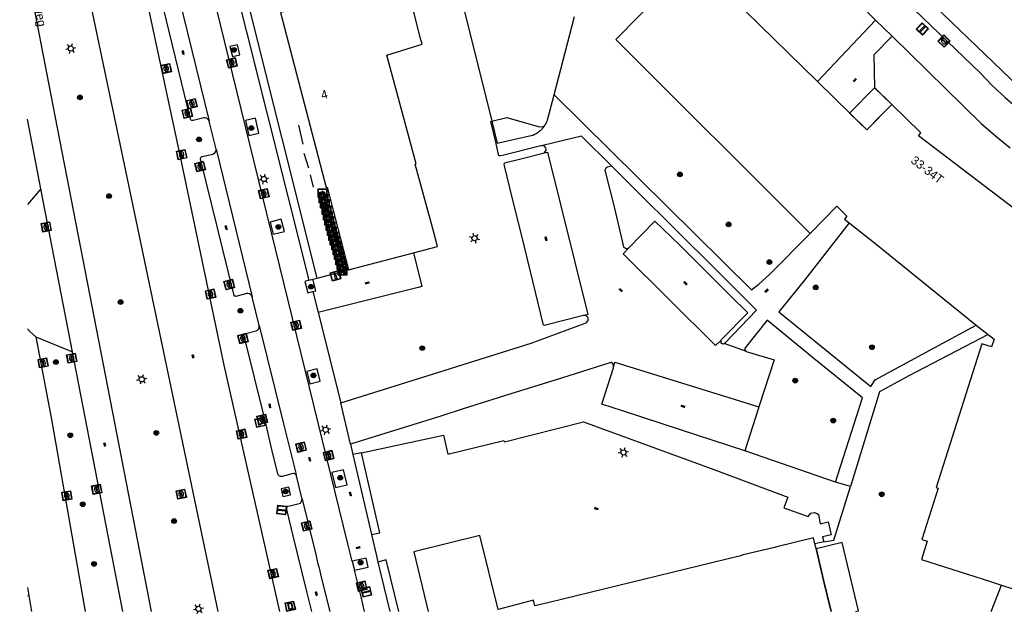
# Model space of a CAD drawing. Header units: metres. Extents: x 93870 to 95789, y 463036 to 464040.
# Tile 1 of 256: x 93871 to 93984, y 463039 to 463108. Entities that reach past the tile are written whole.
import ezdxf
from ezdxf.enums import TextEntityAlignment as Align

# ---------------------------------------------------------------- set-up
doc = ezdxf.new("R2010")
doc.units = ezdxf.units.M
doc.header["$LTSCALE"] = 25.4
for name, color, linetype in [('B_BEBOUWINGSGRENS_0', 1, 'Continuous'), ('B_LUIFEL_1', 200, 'Continuous'), ('G_GRENS_ALGEMEEN_0', 7, 'Continuous'), ('Q_AFVALBAK_0', 7, 'Continuous'), ('Q_BOOM_0', 3, 'Continuous'), ('Q_FIETSENREK_0', 6, 'Continuous'), ('Q_FIETSENREK_LIJN_0', 7, 'Continuous'), ('Q_HALTEPAAL_0', 191, 'Continuous'), ('Q_INSPECTIE_OF_RIOOLPUT_0', 253, 'Continuous'), ('Q_KOLK_0', 254, 'Continuous'), ('Q_LICHTMAST_0', 2, 'Continuous'), ('Q_VERKEERSBORDPAAL_0', 40, 'Continuous'), ('Q_WEGWIJZER_0', 7, 'Continuous'), ('S_GBKN_SYMBOOL_GV_GROOT_0', 7, 'Continuous'), ('S_GBKN_SYMBOOL_OV_GROOT_0', 7, 'Continuous'), ('T_CULTUURGRENS_0', 76, 'Continuous'), ('T_HEK_0', 57, 'Continuous'), ('T_MUUR_30CM_0', 10, 'Continuous'), ('T_WALBESCHERMING_0', 45, 'Continuous'), ('V_WEGGRENS_0', 7, 'Continuous'), ('Z_GBKN_HUISNUMMER_0', 252, 'Continuous'), ('Z_STRAATNAAM_0', 252, 'Continuous')]:
    doc.layers.add(name, color=color, linetype=linetype)
doc.layers.add('Q_AFSLUITPAAL_0', color=7, linetype='Continuous', true_color=0xf86a3a)

# ---------------------------------------------------------------- blocks, each defined once
blk = doc.blocks.new('Q_AFVALBAK')
for points in [[(-0.5, 0.5), (0.5, 0.5), (0.5, -0.5), (-0.5, -0.5)], [(-0.34, 0.2), (0.33, 0.2), (0.19, -0.25), (-0.2, -0.25)]]:
    blk.add_lwpolyline(points, close=True)
blk.add_lwpolyline([(-0.44, 0.46), (0.44, 0.46, -0.414214), (0.46, 0.44), (0.46, -0.44, -0.414214), (0.44, -0.46), (-0.44, -0.46, -0.414214), (-0.46, -0.44), (-0.46, 0.44), (-0.46, 0.44), (-0.46, 0.45), (-0.46, 0.45), (-0.46, 0.45), (-0.46, 0.45), (-0.46, 0.45), (-0.46, 0.45), (-0.46, 0.46), (-0.46, 0.46), (-0.46, 0.46), (-0.45, 0.46), (-0.45, 0.46), (-0.45, 0.46), (-0.45, 0.46), (-0.45, 0.46), (-0.45, 0.46), (-0.44, 0.46), (-0.44, 0.46)], format="xyb")
blk = doc.blocks.new('Q_WEGWIJZER')
for points in [[(-0.5, 0.5), (0.5, 0.5), (0.5, -0.5), (-0.5, -0.5)], [(-0.37, 0.22), (0.36, 0.22), (0.36, -0.21), (-0.37, -0.21)]]:
    blk.add_lwpolyline(points, close=True)
for points in [[(-0.44, 0.46), (0.44, 0.46, -0.414214), (0.46, 0.44), (0.46, -0.44, -0.414214), (0.44, -0.46), (-0.44, -0.46, -0.414214), (-0.46, -0.44), (-0.46, 0.44), (-0.46, 0.44), (-0.46, 0.45), (-0.46, 0.45), (-0.46, 0.45), (-0.46, 0.45), (-0.46, 0.45), (-0.46, 0.45), (-0.46, 0.46), (-0.46, 0.46), (-0.46, 0.46), (-0.45, 0.46), (-0.45, 0.46), (-0.45, 0.46), (-0.45, 0.46), (-0.45, 0.46), (-0.45, 0.46), (-0.44, 0.46), (-0.44, 0.46)], [(-0.29, 0.16), (0.28, 0.16, -0.414214), (0.3, 0.14), (0.3, -0.13, -0.414214), (0.28, -0.16), (-0.29, -0.16, -0.414214), (-0.31, -0.13), (-0.31, 0.14), (-0.31, 0.14), (-0.31, 0.14), (-0.31, 0.14), (-0.31, 0.15), (-0.31, 0.15), (-0.31, 0.15), (-0.3, 0.15), (-0.3, 0.15), (-0.3, 0.15), (-0.3, 0.16), (-0.3, 0.16), (-0.3, 0.16), (-0.3, 0.16), (-0.29, 0.16), (-0.29, 0.16), (-0.29, 0.16), (-0.29, 0.16), (-0.29, 0.16)]]:
    blk.add_lwpolyline(points, format="xyb")
blk = doc.blocks.new('Q_LICHTMAST')
for points in [[(-0.26, 0.15), (-0.52, 0.3)], [(0, 0.3), (0, 0.6)], [(0.26, 0.15), (0.52, 0.3)], [(-0.26, -0.15), (-0.52, -0.3)], [(0, -0.3), (0, -0.6)], [(0.26, -0.15), (0.52, -0.3)]]:
    blk.add_lwpolyline(points)
blk.add_circle((0, 0), 0.3)
blk = doc.blocks.new('Q_VERKEERSBORDPAAL')
for points in [[(-0.5, 0.5), (0.5, 0.5), (0.5, -0.5), (-0.5, -0.5)], [(-0.08, 0.33), (0.07, 0.33), (0.07, -0.33), (-0.08, -0.33)]]:
    blk.add_lwpolyline(points, close=True)
blk.add_lwpolyline([(-0.44, 0.46), (0.44, 0.46, -0.414214), (0.46, 0.44), (0.46, -0.44, -0.414214), (0.44, -0.46), (-0.44, -0.46, -0.414214), (-0.46, -0.44), (-0.46, 0.44), (-0.46, 0.44), (-0.46, 0.45), (-0.46, 0.45), (-0.46, 0.45), (-0.46, 0.45), (-0.46, 0.45), (-0.46, 0.45), (-0.46, 0.46), (-0.46, 0.46), (-0.46, 0.46), (-0.45, 0.46), (-0.45, 0.46), (-0.45, 0.46), (-0.45, 0.46), (-0.45, 0.46), (-0.45, 0.46), (-0.44, 0.46), (-0.44, 0.46)], format="xyb")
blk = doc.blocks.new('Q_HALTEPAAL')
for points in [[(-0.5, 0.5), (0.5, 0.5), (0.5, -0.5), (-0.5, -0.5)], [(-0.08, 0.33), (0.07, 0.33), (0.07, -0.33), (-0.08, -0.33)]]:
    blk.add_lwpolyline(points, close=True)
blk.add_lwpolyline([(-0.44, 0.46), (0.44, 0.46, -0.414214), (0.46, 0.44), (0.46, -0.44, -0.414214), (0.44, -0.46), (-0.44, -0.46, -0.414214), (-0.46, -0.44), (-0.46, 0.44), (-0.46, 0.44), (-0.46, 0.45), (-0.46, 0.45), (-0.46, 0.45), (-0.46, 0.45), (-0.46, 0.45), (-0.46, 0.45), (-0.46, 0.46), (-0.46, 0.46), (-0.46, 0.46), (-0.45, 0.46), (-0.45, 0.46), (-0.45, 0.46), (-0.45, 0.46), (-0.45, 0.46), (-0.45, 0.46), (-0.44, 0.46), (-0.44, 0.46)], format="xyb")
blk = doc.blocks.new('Q_AFSLUITPAAL')
for points in [[(-0.5, 0.5), (0.5, 0.5), (0.5, -0.5), (-0.5, -0.5)], [(-0.08, 0.33), (0.07, 0.33), (0.07, -0.33), (-0.08, -0.33)]]:
    blk.add_lwpolyline(points, close=True)
blk.add_lwpolyline([(-0.44, 0.46), (0.44, 0.46, -0.414214), (0.46, 0.44), (0.46, -0.44, -0.414214), (0.44, -0.46), (-0.44, -0.46, -0.414214), (-0.46, -0.44), (-0.46, 0.44), (-0.46, 0.44), (-0.46, 0.45), (-0.46, 0.45), (-0.46, 0.45), (-0.46, 0.45), (-0.46, 0.45), (-0.46, 0.45), (-0.46, 0.46), (-0.46, 0.46), (-0.46, 0.46), (-0.45, 0.46), (-0.45, 0.46), (-0.45, 0.46), (-0.45, 0.46), (-0.45, 0.46), (-0.45, 0.46), (-0.44, 0.46), (-0.44, 0.46)], format="xyb")
blk = doc.blocks.new('Q_KOLK')
blk.add_lwpolyline([(-0.5, 0.5), (0.5, 0.5), (0.5, -0.5), (-0.5, -0.5)], close=True)
for points in [[(-0.44, 0.46), (0.44, 0.46, -0.414214), (0.46, 0.44), (0.46, -0.44, -0.414214), (0.44, -0.46), (-0.44, -0.46, -0.414214), (-0.46, -0.44), (-0.46, 0.44, -0.414214), (-0.44, 0.46)], [(-0.34, 0.1, 0.380426), (-0.28, -0.18)], [(-0.01, 0.27, 0.240218), (-0.34, 0.1)], [(-0.19, 0.04, 0.853344), (-0.19, -0.03)], [(0.33, 0.11, 0.240191), (-0.01, 0.27)], [(0.18, -0.03, 0.849746), (0.18, 0.04)], [(0.27, -0.18, 0.380426), (0.33, 0.11)], [(-0.28, -0.18, 0.148452), (0.01, -0.26)], [(0.01, -0.26, 0.131742), (0.27, -0.18)]]:
    blk.add_lwpolyline(points, format="xyb")
for points in [[(-0.19, 0.04), (0.18, 0.04)], [(0.18, -0.03), (-0.19, -0.03)]]:
    blk.add_lwpolyline(points)
blk = doc.blocks.new('Q_INSPECTIE_OF_RIOOLPUT')
blk.add_lwpolyline([(-0.5, 0.5), (0.5, 0.5), (0.5, -0.5), (-0.5, -0.5)], close=True)
for points in [[(-0.44, 0.46), (0.44, 0.46, -0.414214), (0.46, 0.44), (0.46, -0.44, -0.414214), (0.44, -0.46), (-0.44, -0.46, -0.414214), (-0.46, -0.44), (-0.46, 0.44), (-0.46, 0.44), (-0.46, 0.45), (-0.46, 0.45), (-0.46, 0.45), (-0.46, 0.45), (-0.46, 0.45), (-0.46, 0.45), (-0.46, 0.46), (-0.46, 0.46), (-0.46, 0.46), (-0.45, 0.46), (-0.45, 0.46), (-0.45, 0.46), (-0.45, 0.46), (-0.45, 0.46), (-0.45, 0.46), (-0.44, 0.46), (-0.44, 0.46)], [(-0.34, 0.1, 0.380426), (-0.28, -0.18)], [(-0.01, 0.27, 0.240218), (-0.34, 0.1)], [(-0.19, 0.04, 0.853344), (-0.19, -0.03)], [(0.33, 0.11, 0.240191), (-0.01, 0.27)], [(0.18, -0.03, 0.849746), (0.18, 0.04)], [(0.27, -0.18, 0.380426), (0.33, 0.11)], [(-0.28, -0.18, 0.148452), (0.01, -0.26)], [(0.01, -0.26, 0.131742), (0.27, -0.18)]]:
    blk.add_lwpolyline(points, format="xyb")
for points in [[(-0.19, 0.04), (0.18, 0.04)], [(0.18, -0.03), (-0.19, -0.03)]]:
    blk.add_lwpolyline(points)
blk = doc.blocks.new('Q_FIETSENREK')
for points in [[(-0.5, 0.5), (0.5, 0.5), (0.5, -0.5), (-0.5, -0.5)], [(-0.06, 0.15), (0.18, 0.05), (0.04, -0.09)]]:
    blk.add_lwpolyline(points, close=True)
for points in [[(-0.44, 0.46), (0.44, 0.46, -0.414214), (0.46, 0.44), (0.46, -0.44, -0.414214), (0.44, -0.46), (-0.44, -0.46, -0.414214), (-0.46, -0.44), (-0.46, 0.44), (-0.46, 0.44), (-0.46, 0.45), (-0.46, 0.45), (-0.46, 0.45), (-0.46, 0.45), (-0.46, 0.45), (-0.46, 0.45), (-0.46, 0.46), (-0.46, 0.46), (-0.46, 0.46), (-0.45, 0.46), (-0.45, 0.46), (-0.45, 0.46), (-0.45, 0.46), (-0.45, 0.46), (-0.45, 0.46), (-0.44, 0.46), (-0.44, 0.46)], [(-0.18, 0.11, 0.847256), (-0.32, -0.14)], [(-0.19, 0.08, 0.842492), (-0.3, -0.12)], [(-0.17, 0.06, 0.053288), (-0.19, 0.08)], [(-0.19, -0.13, 0.502492), (-0.15, 0.04)], [(-0.15, 0.09, 0.06236), (-0.18, 0.11)], [(-0.16, -0.16, 0.494489), (-0.12, 0.07)], [(-0.32, -0.14, 0.089606), (-0.42, -0.35)], [(-0.3, -0.16, 0.110942), (-0.37, -0.35)], [(-0.29, -0.1, 0.006942), (-0.3, -0.12)], [(-0.3, -0.16, 0.02458), (-0.28, -0.17)], [(-0.21, -0.1, 0.381614), (-0.29, -0.1)], [(-0.22, -0.14, 0.533998), (-0.28, -0.14)], [(-0.28, -0.14, 0.009682), (-0.27, -0.14)], [(-0.28, -0.17, 0.148109), (-0.2, -0.17)], [(-0.27, -0.14, 0.120201), (-0.22, -0.14)], [(-0.22, -0.14, 0.003554), (-0.22, -0.14)], [(-0.19, -0.13, 0.017985), (-0.21, -0.1)], [(-0.12, -0.35, 0.075837), (-0.2, -0.17)], [(-0.08, -0.35, 0.094234), (-0.16, -0.16)], [(0.1, -0.16, 0.385208), (0.19, -0.33)], [(0.21, -0.05, 0.224648), (0.11, -0.13)], [(0.13, -0.17, 0.376993), (0.2, -0.3)], [(0.21, -0.09, 0.20829), (0.14, -0.14)], [(0.19, -0.33, 1), (0.29, -0.06)], [(0.2, -0.3, 1), (0.28, -0.09)], [(0.29, -0.06, 0.086253), (0.24, -0.05)], [(0.28, -0.09, 0.079305), (0.24, -0.08)]]:
    blk.add_lwpolyline(points, format="xyb")
for points in [[(-0.17, 0.06), (-0.26, -0.04), (-0.24, -0.06), (-0.15, 0.04)], [(0.08, 0.22), (0, 0.25), (-0.15, 0.09)], [(-0.12, 0.07), (-0.09, 0.11), (0.02, -0.13), (0.1, -0.16)], [(0.24, -0.05), (0.23, 0.05), (0.26, 0.09), (0.3, 0.08), (0.31, 0.11), (0.19, 0.15), (0.18, 0.12), (0.23, 0.1), (0.21, 0.08), (-0.04, 0.17), (0, 0.22), (0.07, 0.19), (0.08, 0.22)], [(0.21, -0.05), (0.2, 0.03), (0.06, -0.11)], [(-0.42, -0.35), (-0.37, -0.35)], [(-0.12, -0.35), (-0.08, -0.35)], [(0.06, -0.11), (0.11, -0.13)], [(0.13, -0.17), (0.25, -0.22), (0.24, -0.08)], [(0.14, -0.14), (0.22, -0.17), (0.21, -0.09)]]:
    blk.add_lwpolyline(points)
blk = doc.blocks.new('Q_BOOM')
for radius in [0.27, 0.18, 0.09]:
    blk.add_circle((0, 0), radius)
blk = doc.blocks.new('S_GBKN_SYMBOOL_OV_GROOT')
for points in [[(-0.21875, 0.0625), (0.21875, 0.0625)], [(-0.21875, 0), (0.21875, 0)], [(-0.1875, 0.0625), (-0.1875, 0)], [(-0.125, 0.09375), (-0.125, 0.0625)], [(-0.125, 0), (-0.125, -0.0625)], [(-0.0625, 0.0625), (-0.0625, 0)], [(0, 0.09375), (0, 0.0625)], [(0, 0), (0, -0.0625)], [(0.0625, 0.0625), (0.0625, 0)], [(0.125, 0.09375), (0.125, 0.0625)], [(0.125, 0), (0.125, -0.0625)], [(0.1875, 0.0625), (0.1875, 0)], [(-0.21875, -0.0625), (0.21875, -0.0625)], [(-0.1875, -0.0625), (-0.1875, -0.09375)], [(-0.0625, -0.0625), (-0.0625, -0.09375)], [(0.0625, -0.0625), (0.0625, -0.09375)], [(0.1875, -0.0625), (0.1875, -0.09375)]]:
    blk.add_lwpolyline(points)
blk = doc.blocks.new('S_GBKN_SYMBOOL_GV_GROOT')
for points in [[(-0.1875, 0.03125), (-0.09375, 0.09375)], [(-0.1875, -0.0625), (0.0625, 0.09375)], [(-0.1875, 0.09375), (0.125, -0.09375)], [(-0.1875, 0), (-0.03125, -0.09375)], [(-0.125, -0.09375), (0.1875, 0.09375)], [(-0.0625, 0.09375), (0.1875, -0.0625)], [(0.03125, -0.09375), (0.1875, 0)], [(0.09375, 0.09375), (0.1875, 0.03125)]]:
    blk.add_lwpolyline(points)
blk = doc.blocks.new('LDN_BLOK7_AUTOCAD_OD_1_FMEBLOCK14')
at = {"layer": 'B_LUIFEL_1'}
blk.add_line((-1.58, -0.38), (-0.72, -3.97), dxfattribs=at)
blk.add_lwpolyline([(2.1, -3.97), (2.45, -3.89), (0.56, 3.97), (-2.45, 3.24)], dxfattribs=at)

msp = doc.modelspace()

# ---------------------------------------------------------------- linework, layer by layer
at = {"layer": 'B_BEBOUWINGSGRENS_0'}
for p, q in [((93932.52, 463098.99), (93934.86, 463107.99)), ((93968.49, 463094.94), (93962.83, 463100.49)), ((93908.87, 463078.83), (93916.33, 463080.78)), ((93981.09, 463072.48), (93982.45, 463071.39)), ((93962.65, 463046.75), (93962.52, 463047.3)), ((93963.52, 463043.12), (93962.65, 463046.75)), ((93964.39, 463039.53), (93963.52, 463043.12)), ((93982.71, 463042.96), (93983.99, 463042.56)), ((93983.99, 463042.56), (93986.37, 463041.79))]:
    msp.add_line(p, q, dxfattribs=at)
for points in [[(93962.83, 463100.49), (93952.81, 463110.33), (93955.79, 463113.38), (93952.06, 463117.04), (93951.72, 463116.71), (93945.44, 463122.88), (93939, 463116.32), (93944.64, 463110.45), (93942.1, 463107.86), (93939.88, 463105.6), (93939.61, 463105.32), (93961.97, 463083.03)], [(93915.41, 463111.66), (93911.54, 463110.77), (93911.51, 463110.88), (93901.01, 463108.45), (93906.27, 463088.31), (93906.39, 463088.34), (93908.87, 463078.83)], [(93917.11, 463105.58), (93916.43, 463108.22), (93915.41, 463111.66)], [(93922.15, 463108.73), (93925.36, 463095.94)], [(93916.33, 463080.78), (93919.11, 463081.5), (93918.63, 463083.27), (93916.52, 463090.99), (93916.62, 463091.02), (93913.26, 463103.55), (93917.31, 463104.81), (93917.11, 463105.58)], [(93931.5, 463095.56), (93931.53, 463095.6), (93931.55, 463095.64), (93931.58, 463095.69), (93931.6, 463095.74), (93931.62, 463095.78), (93931.65, 463095.83), (93931.67, 463095.88), (93931.69, 463095.92), (93931.71, 463095.97), (93931.73, 463096.02), (93931.74, 463096.07), (93931.76, 463096.12), (93931.78, 463096.16), (93931.79, 463096.21), (93932.52, 463098.99)], [(93971.35, 463097.86), (93970, 463096.49), (93968.49, 463094.94)], [(93995.2, 463068.84), (93998.2, 463077.98), (93996, 463078.69), (93994.05, 463079.32), (93974.43, 463094.27), (93974.69, 463094.59), (93971.35, 463097.86)], [(93925.36, 463095.94), (93927.05, 463096.35), (93930.69, 463095.31), (93930.99, 463095.27), (93931.27, 463095.33), (93931.5, 463095.56)], [(93961.97, 463083.03), (93965.03, 463086.15), (93966.19, 463085.01), (93965.94, 463084.68), (93966.46, 463084.26)], [(93966.46, 463084.26), (93969.55, 463081.78), (93981.09, 463072.48)], [(93982.45, 463071.39), (93983.13, 463070.84), (93982.83, 463069.98), (93981.73, 463070.33), (93976.47, 463053.77), (93976.69, 463053.7), (93974.82, 463047.82), (93975.45, 463047.62), (93974.78, 463045.5), (93982.71, 463042.96)], [(93962.52, 463047.3), (93962.35, 463047.99), (93958.14, 463046.96), (93957.73, 463046.86), (93954.27, 463046.02), (93953.97, 463045.94), (93931.93, 463040.56), (93930.28, 463040.16), (93930.12, 463040.82), (93926.06, 463039.76), (93923.98, 463048.25), (93916.35, 463046.38), (93918.03, 463039.53)]]:
    msp.add_lwpolyline(points, dxfattribs=at)
at = {"layer": 'B_LUIFEL_1'}
for p, q in [((93968.49, 463094.94), (93971.35, 463097.86)), ((93966.51, 463096.88), (93968.49, 463094.94)), ((93962.65, 463046.75), (93963.52, 463043.12)), ((93962.65, 463046.75), (93962.65, 463046.75))]:
    msp.add_line(p, q, dxfattribs=at)
for points in [[(93971.35, 463097.86), (93969.37, 463099.79), (93966.51, 463096.88)], [(93925.36, 463095.94), (93925.96, 463093.4), (93930.03, 463094.32), (93930.08, 463094.34), (93930.12, 463094.36), (93930.17, 463094.38), (93930.22, 463094.4), (93930.26, 463094.42), (93930.31, 463094.45), (93930.36, 463094.47), (93930.4, 463094.49), (93930.45, 463094.52), (93930.49, 463094.55), (93930.53, 463094.57), (93930.58, 463094.6), (93930.62, 463094.63), (93930.66, 463094.66), (93930.71, 463094.69), (93930.75, 463094.72), (93930.79, 463094.75), (93930.83, 463094.78), (93930.87, 463094.81), (93930.91, 463094.85), (93930.95, 463094.88), (93930.98, 463094.92), (93931.02, 463094.95), (93931.06, 463094.99), (93931.09, 463095.03), (93931.13, 463095.06), (93931.16, 463095.1), (93931.2, 463095.14), (93931.23, 463095.18), (93931.26, 463095.22), (93931.3, 463095.26), (93931.33, 463095.3), (93931.36, 463095.34), (93931.39, 463095.38), (93931.42, 463095.42), (93931.44, 463095.47), (93931.47, 463095.51), (93931.5, 463095.56)]]:
    msp.add_lwpolyline(points, dxfattribs=at)
at = {"layer": 'G_GRENS_ALGEMEEN_0'}
for p, q in [((93962.83, 463100.49), (93969.5, 463107.57)), ((93969.35, 463103.62), (93971.39, 463105.71)), ((93963.53, 463047.54), (93962.52, 463047.3)), ((93914.64, 463039.53), (93913.2, 463045.48))]:
    msp.add_line(p, q, dxfattribs=at)
for points in [[(93971.35, 463097.86), (93969.42, 463099.76), (93969.35, 463103.62)], [(93904.75, 463076.33), (93905.08, 463076.42), (93904.75, 463077.76)], [(93910.33, 463057.79), (93919.79, 463059.82), (93920.28, 463057.62), (93926.74, 463059.21), (93926.8, 463059.05), (93935.89, 463061.36), (93950.88, 463055.85), (93959.42, 463052.66), (93958.94, 463051.44), (93961.75, 463050.45), (93962.06, 463050.83), (93962.48, 463050.9), (93962.78, 463050.78), (93962.92, 463050.66), (93963.12, 463049.62), (93964.04, 463049.82), (93964.4, 463048.33), (93963.39, 463048.1), (93963.53, 463047.54)], [(93963.53, 463047.54), (93964.69, 463047.74), (93966.63, 463053.89)]]:
    msp.add_lwpolyline(points, dxfattribs=at)
at = {"layer": 'Q_FIETSENREK_LIJN_0'}
for p, q in [((93903.1, 463095.5), (93903.6, 463093.28)), ((93903.73, 463092.24), (93904.25, 463090.57)), ((93904.43, 463089.78), (93904.77, 463088.35))]:
    msp.add_line(p, q, dxfattribs=at)
at = {"layer": 'T_CULTUURGRENS_0'}
for p, q in [((93905.25, 463077.88), (93894.98, 463118.91)), ((93873.46, 463088.16), (93871.9, 463086.36)), ((93872.88, 463071.13), (93877.1, 463069.4)), ((93964.89, 463054.4), (93954.45, 463058)), ((93910.33, 463057.79), (93909.35, 463057.58)), ((93909.35, 463057.58), (93911.5, 463048.36)), ((93913.2, 463045.48), (93912.24, 463045.2)), ((93914.64, 463039.53), (93913.2, 463045.48)), ((93912.24, 463045.2), (93913.61, 463039.53))]:
    msp.add_line(p, q, dxfattribs=at)
for points in [[(93894.09, 463119.16), (93894.74, 463115.75), (93904.28, 463077.63)], [(93911.5, 463048.36), (93912.47, 463048.58), (93910.33, 463057.79)]]:
    msp.add_lwpolyline(points, dxfattribs=at)
at = {"layer": 'T_HEK_0'}
for p, q in [((93905.25, 463077.88), (93908.87, 463078.83)), ((93904.28, 463077.63), (93904.75, 463077.76)), ((93904.75, 463077.76), (93905.25, 463077.88))]:
    msp.add_line(p, q, dxfattribs=at)
msp.add_lwpolyline([(93916.33, 463080.78), (93917.28, 463076.9), (93916.87, 463076.8), (93905.35, 463073.91)], dxfattribs=at)
at = {"layer": 'T_MUUR_30CM_0'}
msp.add_line((93969.5, 463107.57), (93944.61, 463132.43), dxfattribs=at)
msp.add_lwpolyline([(93971.39, 463105.71), (93981.66, 463095.67), (93983.3, 463094.24), (93985, 463092.87)], dxfattribs=at)
at = {"layer": 'T_WALBESCHERMING_0'}
msp.add_line((93982.81, 463039.53), (93983.99, 463042.56), dxfattribs=at)
at = {"layer": 'V_WEGGRENS_0'}
for p, q in [((93888.64, 463112.93), (93892.81, 463095.95)), ((93971.39, 463105.71), (93969.5, 463107.57)), ((93896.06, 463104.74), (93895.21, 463104.53)), ((93873.46, 463088.16), (93871.9, 463096.19)), ((93893.61, 463092.73), (93892.81, 463095.95)), ((93898.14, 463096.29), (93896.99, 463096.02)), ((93893.61, 463092.73), (93897.76, 463075.74)), ((93931.36, 463092.3), (93931.76, 463092.39)), ((93877.1, 463069.4), (93873.46, 463088.16)), ((93901.11, 463084.66), (93899.82, 463084.32)), ((93904.75, 463076.33), (93905.35, 463073.91)), ((93898.58, 463072.44), (93897.76, 463075.74)), ((93905.35, 463073.91), (93907.97, 463063.52)), ((93954.63, 463069.44), (93952.08, 463070.36)), ((93882.9, 463039.53), (93877.1, 463069.4)), ((93894.49, 463067.85), (93900.91, 463039.53)), ((93905.23, 463067.44), (93904.06, 463067.15)), ((93909.07, 463058.77), (93907.97, 463063.52)), ((93909.07, 463058.77), (93909.35, 463057.58)), ((93908.26, 463055.82), (93906.95, 463055.5)), ((93903.52, 463052.43), (93902.82, 463055.27)), ((93901.99, 463053.84), (93901.1, 463053.63)), ((93966.63, 463053.89), (93964.89, 463054.4)), ((93909.28, 463045.3), (93909.54, 463044.26)), ((93871.9, 463042.26), (93872.06, 463041.34)), ((93871.9, 463041.32), (93872.06, 463041.34)), ((93872.06, 463041.34), (93872.38, 463039.53))]:
    msp.add_line(p, q, dxfattribs=at)
for points in [[(93916.11, 463167.16), (93916.17, 463164.47), (93972.01, 463110.67), (93975.9, 463106.91), (93981.53, 463101.49), (93982.93, 463100.05), (93984.39, 463098.67), (93985.89, 463097.35), (93987.44, 463096.08), (93989.03, 463094.86), (93990.67, 463093.71), (93992.35, 463092.61), (93994.06, 463091.58), (93995.82, 463090.61), (93997.61, 463089.71), (94000, 463088.7), (94001.41, 463088.16), (94002.84, 463087.66), (94004.28, 463087.2), (94005.72, 463086.78), (94007.18, 463086.39), (94007.54, 463086.3), (94009.9, 463087.67)], [(93875.46, 463158.59), (93885.53, 463110.34), (93889.49, 463091.83), (93894.49, 463067.85)], [(93871.9, 463143.63), (93872.82, 463139.51), (93881.71, 463097.36), (93893.83, 463039.53)], [(93909.28, 463045.3), (93909.09, 463046.09), (93908.79, 463047.31), (93889.66, 463125.24), (93889.41, 463126.42), (93889.23, 463127.61), (93889.12, 463128.81), (93889.06, 463130.01), (93889.08, 463131.22)], [(94009.9, 463087.67), (94007.89, 463088.17), (94005.89, 463088.73), (94003.91, 463089.35), (94001.94, 463090.03), (94000, 463090.76), (93998.56, 463091.36), (93997.14, 463092.04), (93995.76, 463092.78), (93994.41, 463093.57), (93993.1, 463094.43), (93985.97, 463099.91), (93977.23, 463108.3), (93973.33, 463112.04), (93955.76, 463128.91)], [(93886.2, 463039.53), (93874.87, 463097.75), (93871.9, 463113.05)], [(93892.81, 463095.95), (93892.74, 463096.08), (93892.64, 463096.19), (93892.51, 463096.27), (93892.36, 463096.32), (93892.21, 463096.32), (93890.97, 463096.01), (93890.9, 463096), (93890.83, 463096.02), (93890.76, 463096.05), (93890.71, 463096.11), (93890.68, 463096.18), (93886.86, 463111.82), (93886.86, 463111.87), (93886.88, 463111.92), (93886.9, 463111.97), (93886.93, 463112.01), (93886.97, 463112.04), (93888.28, 463112.33), (93888.41, 463112.41), (93888.52, 463112.51), (93888.6, 463112.64), (93888.63, 463112.78), (93888.64, 463112.93)], [(93895.21, 463104.53), (93895.49, 463103.38), (93896.34, 463103.59), (93896.06, 463104.74)], [(93932.52, 463098.99), (93955.21, 463076.55), (93956.05, 463077.19), (93957.3, 463078.31), (93961.97, 463083.03)], [(93896.99, 463096.02), (93897.4, 463094.29), (93898.55, 463094.56), (93898.14, 463096.29)], [(93931.21, 463093.13), (93931.2, 463093.13), (93931.1, 463093.12), (93930.99, 463093.11), (93926.56, 463092), (93926.34, 463091.95), (93926.26, 463091.95), (93926.15, 463091.96), (93926.12, 463092.01), (93926.1, 463092.1), (93925.86, 463093.36), (93925.21, 463095.89), (93925.36, 463095.94)], [(93939.14, 463090.76), (93935.65, 463094.23), (93931.21, 463093.13)], [(93931.36, 463092.3), (93931.43, 463092.37), (93931.53, 463092.49), (93931.59, 463092.61), (93931.59, 463092.73), (93931.55, 463092.87), (93931.48, 463092.96), (93931.4, 463093.05), (93931.29, 463093.11), (93931.21, 463093.13)], [(93897.76, 463075.74), (93897.69, 463075.87), (93897.58, 463075.98), (93897.45, 463076.06), (93897.31, 463076.1), (93897.16, 463076.11), (93895.87, 463075.78), (93895.83, 463075.79), (93895.78, 463075.8), (93895.74, 463075.82), (93895.71, 463075.85), (93895.68, 463075.89), (93891.82, 463091.6), (93891.82, 463091.68), (93891.85, 463091.75), (93891.89, 463091.81), (93891.95, 463091.86), (93892.02, 463091.89), (93893.23, 463092.15), (93893.37, 463092.21), (93893.48, 463092.31), (93893.57, 463092.44), (93893.61, 463092.58), (93893.61, 463092.73)], [(93936, 463073.58), (93935.88, 463073.56), (93931.52, 463072.47), (93931.4, 463072.43), (93931.32, 463072.46), (93931.3, 463072.48), (93930.06, 463077.52), (93929.06, 463081.64), (93927.4, 463088.27), (93926.79, 463090.82), (93926.77, 463091.04), (93926.8, 463091.1), (93926.89, 463091.14), (93927.12, 463091.23), (93928.51, 463091.57), (93931.26, 463092.26), (93931.36, 463092.3)], [(93931.76, 463092.39), (93936.38, 463073.68), (93936, 463073.58)], [(93939.14, 463090.76), (93938.67, 463090.65), (93938.53, 463090.59), (93938.47, 463090.54), (93938.41, 463090.47), (93938.37, 463090.38), (93938.36, 463090.31), (93938.36, 463090.21), (93938.37, 463090.15), (93939.41, 463086.09), (93940.5, 463081.48), (93940.52, 463081.44), (93940.56, 463081.39), (93940.64, 463081.35), (93940.72, 463081.32), (93940.8, 463081.3), (93940.9, 463081.3), (93941, 463081.33), (93941.09, 463081.37)], [(93952.08, 463070.36), (93952.14, 463070.4), (93955.8, 463074.2), (93951.31, 463078.68), (93946.39, 463083.56), (93942.15, 463087.76), (93939.14, 463090.76)], [(93899.82, 463084.32), (93900.19, 463082.92), (93901.47, 463083.25), (93901.11, 463084.66)], [(93941.09, 463081.37), (93944.06, 463084.4), (93944.09, 463084.45), (93946.96, 463081.66), (93949.05, 463079.59), (93950.43, 463078.22), (93952.82, 463075.85), (93954.78, 463073.87), (93951.77, 463070.83), (93951.73, 463070.78), (93951.68, 463070.71)], [(93966.46, 463084.26), (93961.31, 463077.64), (93958.37, 463073.99), (93968.94, 463065.41), (93969.45, 463066.16), (93975.82, 463069.61), (93981.09, 463072.48)], [(93951.68, 463070.71), (93951.08, 463070.14), (93940.46, 463080.68), (93941.09, 463081.37)], [(93904.28, 463077.63), (93903.83, 463077.51), (93904.16, 463076.17), (93904.75, 463076.33)], [(93907.97, 463063.52), (93918.02, 463066.69), (93929.85, 463070.38), (93936.1, 463072.7), (93936.17, 463072.73), (93936.29, 463072.81), (93936.37, 463072.93), (93936.41, 463073.02), (93936.44, 463073.14), (93936.42, 463073.28), (93936.4, 463073.34), (93936.35, 463073.41), (93936.28, 463073.48), (93936.19, 463073.55), (93936.1, 463073.56), (93936, 463073.58)], [(93964.89, 463054.4), (93967.96, 463063.99), (93967.99, 463064.09), (93962.21, 463068.78), (93957.02, 463073.03), (93954.49, 463069.87), (93954.45, 463069.75), (93954.47, 463069.65), (93954.52, 463069.54), (93954.56, 463069.49), (93954.63, 463069.44)], [(93871.9, 463072.05), (93872.22, 463071.71), (93872.88, 463071.13)], [(93902.82, 463055.27), (93902.73, 463055.33), (93902.67, 463055.37), (93902.6, 463055.39), (93902.48, 463055.39), (93901.22, 463055.05), (93901.01, 463055.05), (93900.91, 463055.08), (93900.75, 463055.26), (93900.13, 463057.65), (93899.25, 463061.48), (93896.83, 463071.22), (93896.83, 463071.3), (93896.86, 463071.38), (93896.9, 463071.44), (93896.96, 463071.49), (93897.03, 463071.52), (93898.23, 463071.83), (93898.37, 463071.9), (93898.48, 463072.01), (93898.55, 463072.14), (93898.59, 463072.29), (93898.58, 463072.44)], [(93898.58, 463072.44), (93901.35, 463061.25), (93901.61, 463060.2), (93902.82, 463055.27)], [(93872.88, 463071.13), (93874.68, 463061.63), (93878.54, 463039.53)], [(93951.68, 463070.71), (93951.68, 463070.62), (93951.68, 463070.53), (93951.7, 463070.45), (93951.74, 463070.41), (93951.78, 463070.38), (93951.85, 463070.35), (93951.91, 463070.32), (93951.99, 463070.32), (93952.08, 463070.36)], [(93982.45, 463071.39), (93973.34, 463066.63), (93969.95, 463064.78), (93966.63, 463053.89)], [(93954.63, 463069.44), (93954.72, 463069.41), (93954.89, 463069.37), (93957.83, 463068.47), (93956.05, 463063.05)], [(93939.35, 463067.56), (93939.35, 463067.77), (93939.33, 463067.92), (93939.29, 463067.98), (93939.23, 463068.08), (93939.2, 463068.12), (93939.15, 463068.16), (93939.09, 463068.17), (93939.02, 463068.15), (93938.93, 463068.12), (93933.35, 463066.37), (93927.52, 463064.55), (93922.03, 463062.85), (93919.46, 463062.01), (93913.04, 463060), (93909.07, 463058.77)], [(93939.35, 463067.56), (93939.49, 463068.22), (93956.05, 463063.05)], [(93904.06, 463067.15), (93904.42, 463065.72), (93905.59, 463066.01), (93905.23, 463067.44)], [(93954.45, 463058), (93947.05, 463060.44), (93940.38, 463062.62), (93937.99, 463063.39), (93939.35, 463067.56)], [(93956.05, 463063.05), (93955.97, 463062.8), (93954.45, 463058)], [(93906.95, 463055.5), (93907.37, 463053.77), (93908.68, 463054.09), (93908.26, 463055.82)], [(93901.1, 463053.63), (93901.3, 463052.75), (93902.19, 463052.96), (93901.99, 463053.84)], [(93904.63, 463039.53), (93903.99, 463042.13), (93902.47, 463048.24), (93901.74, 463051.25), (93901.77, 463051.47), (93901.87, 463051.62), (93902.11, 463051.68), (93903.17, 463051.95), (93903.32, 463052), (93903.38, 463052.07), (93903.42, 463052.13), (93903.46, 463052.2), (93903.52, 463052.43)], [(93903.52, 463052.43), (93905.08, 463046.09), (93905.34, 463045.01), (93905.43, 463044.67), (93905.76, 463043.3), (93906.69, 463039.53)], [(93911.5, 463048.36), (93912.07, 463045.92), (93912.24, 463045.2)], [(93909.54, 463044.26), (93911.13, 463044.62), (93910.88, 463045.65), (93909.28, 463045.3)], [(93910.7, 463039.53), (93910.29, 463041.2), (93909.54, 463044.26)]]:
    msp.add_lwpolyline(points, dxfattribs=at)

# ---------------------------------------------------------------- block references
at = {"layer": 'B_LUIFEL_1'}
msp.add_blockref('LDN_BLOK7_AUTOCAD_OD_1_FMEBLOCK14', (93965.1, 463043.5), dxfattribs=at)
at = {"layer": 'Q_AFSLUITPAAL_0', "rotation": 14.62988397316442}
msp.add_blockref('Q_AFSLUITPAAL', (93907.35, 463078.15), dxfattribs=at)
at = {"layer": 'Q_AFVALBAK_0', "rotation": 102.9683924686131}
msp.add_blockref('Q_AFVALBAK', (93898.67, 463061.28), dxfattribs=at)
at = {"layer": 'Q_BOOM_0'}
for p, rotation in [((93895.67, 463104.14), 103.8830780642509), ((93877.95, 463098.67), 100.971414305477), ((93897.67, 463095.14), 103.4193439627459), ((93891.65, 463093.84), 103.8684425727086), ((93946.98, 463089.81), 135.3134908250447), ((93881.3, 463087.32), 101.8353994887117), ((93900.78, 463083.78), 104.3813945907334), ((93952.59, 463084.06), 135.3134908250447), ((93957.28, 463079.72), 45.26234706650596), ((93904.53, 463076.88), 103.8846676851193), ((93962.62, 463076.81), 52.07528720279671), ((93882.63, 463075.12), 101.0183875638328), ((93896.41, 463074.12), 103.9381553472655), ((93917.34, 463069.82), 17.35567981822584), ((93969.08, 463069.92), 28.42554563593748), ((93875.19, 463068.21), 100.7102906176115), ((93904.82, 463066.68), 104.1776676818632), ((93960.25, 463066.09), 71.82240862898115), ((93964.62, 463061.49), 72.23083271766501), ((93886.74, 463060.06), 101.8353994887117), ((93876.84, 463059.79), 99.912488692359), ((93907.9, 463054.9), 103.676389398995), ((93901.62, 463053.34), 13.19730771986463), ((93970.2, 463053.01), 73.0534353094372), ((93878.28, 463051.86), 99.912488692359), ((93888.79, 463049.93), 101.8353994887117), ((93910.24, 463045.14), 12.47571393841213), ((93879.57, 463044.99), 99.912488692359)]:
    msp.add_blockref('Q_BOOM', p, dxfattribs=dict(at, rotation=rotation))
at = {"layer": 'Q_FIETSENREK_0'}
for p in [(93905.85, 463087.64), (93905.96, 463087.05), (93906.13, 463086.42), (93906.31, 463085.71), (93906.49, 463085.05), (93906.62, 463084.46), (93906.78, 463083.87), (93906.95, 463083.27), (93907.08, 463082.72), (93907.25, 463082.19), (93907.42, 463081.63), (93907.59, 463081.06), (93907.73, 463080.51), (93907.88, 463079.91), (93908.03, 463079.36), (93908.15, 463078.71)]:
    msp.add_blockref('Q_FIETSENREK', p, dxfattribs=at)
at = {"layer": 'Q_HALTEPAAL_0', "rotation": 84.13039955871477}
msp.add_blockref('Q_HALTEPAAL', (93901.16, 463051.19), dxfattribs=at)
at = {"layer": 'Q_INSPECTIE_OF_RIOOLPUT_0'}
for p, rotation in [((93887.88, 463102), 102.0607276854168), ((93890.84, 463097.96), 103.7255927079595), ((93903.39, 463058.43), 103.8198789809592)]:
    msp.add_blockref('Q_INSPECTIE_OF_RIOOLPUT', p, dxfattribs=dict(at, rotation=rotation))
at = {"layer": 'Q_KOLK_0'}
for p, rotation in [((93977.38, 463105.15), 136.0625430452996), ((93895.43, 463102.65), 103.7918818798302), ((93890.3, 463096.85), 103.7255927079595), ((93889.65, 463092.09), 102.0607276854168), ((93891.78, 463090.72), 103.7880217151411), ((93899.11, 463087.59), 103.7918818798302), ((93874.07, 463083.77), 100.9923381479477), ((93895.13, 463077.14), 103.7880217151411), ((93892.98, 463076.04), 101.7793601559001), ((93902.83, 463072.45), 103.7918818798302), ((93896.71, 463070.93), 103.9226659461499), ((93877, 463068.67), 100.9929745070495), ((93873.71, 463068.13), 100.7102906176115), ((93898.92, 463061.63), 103.9226659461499), ((93896.55, 463059.93), 102.7823365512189), ((93906.56, 463057.46), 103.7918818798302), ((93876.44, 463052.84), 99.912488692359), ((93879.88, 463053.58), 100.9929745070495), ((93889.61, 463053.02), 101.8353994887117), ((93904.04, 463049.36), 103.8232727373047), ((93900.18, 463043.88), 102.7823365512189), ((93910.37, 463042.43), 103.7942306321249)]:
    msp.add_blockref('Q_KOLK', p, dxfattribs=dict(at, rotation=rotation))
at = {"layer": 'Q_LICHTMAST_0'}
for p, rotation in [((93876.9, 463104.3), 100.971414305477), ((93899.11, 463089.28), 103.7918818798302), ((93923.35, 463082.47), 14.60743964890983), ((93885.06, 463066.23), 101.8353994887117), ((93906.22, 463060.43), 103.7918818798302), ((93940.49, 463057.82), 159.8226130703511), ((93891.59, 463039.82), 101.8353994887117)]:
    msp.add_blockref('Q_LICHTMAST', p, dxfattribs=dict(at, rotation=rotation))
at = {"layer": 'Q_VERKEERSBORDPAAL_0'}
for p, rotation in [((93974.88, 463106.55), 136.0707544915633), ((93910.91, 463041.77), 103.7942306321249)]:
    msp.add_blockref('Q_VERKEERSBORDPAAL', p, dxfattribs=dict(at, rotation=rotation))
at = {"layer": 'Q_WEGWIJZER_0', "rotation": 102.7823365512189}
msp.add_blockref('Q_WEGWIJZER', (93902.15, 463040.12), dxfattribs=at)
at = {"layer": 'S_GBKN_SYMBOOL_GV_GROOT_0'}
for p, rotation in [((93890.98, 463068.88), 101.7793601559), ((93880.82, 463058.73), 100.9929745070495)]:
    msp.add_blockref('S_GBKN_SYMBOOL_GV_GROOT', p, dxfattribs=dict(at, rotation=rotation))
at = {"layer": 'S_GBKN_SYMBOOL_OV_GROOT_0'}
for p, rotation in [((93889.84, 463103.84), 103.7255927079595), ((93967.11, 463100.66), 45.5258166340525), ((93894.79, 463083.69), 103.7462392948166), ((93931.58, 463082.42), 103.8877792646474), ((93911.01, 463077.34), 14.11346776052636), ((93947.62, 463077.29), 135.187444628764), ((93940.18, 463076.5), 135.2328643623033), ((93956.95, 463076.44), 42.10386303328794), ((93899.82, 463063.19), 103.9226659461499), ((93947.36, 463063.11), 162.6577992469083), ((93904.4, 463057.03), 103.7918818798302), ((93909.08, 463053.04), 103.676389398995), ((93937.37, 463051.35), 159.8226130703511), ((93909.97, 463046.87), 13.99232183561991), ((93905.16, 463041.56), 103.8031244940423)]:
    msp.add_blockref('S_GBKN_SYMBOOL_OV_GROOT', p, dxfattribs=dict(at, rotation=rotation))

# ---------------------------------------------------------------- texts
at = {"layer": 'Z_GBKN_HUISNUMMER_0', "linetype": 'Continuous'}
for s, rotation, p in [('4', 14.6, (93906.06, 463099.01)), ('33-34T', 322.7, (93975.45, 463090.35))]:
    msp.add_text(s, height=1, rotation=rotation, dxfattribs=at).set_placement(p, align=Align.MIDDLE)
at = {"layer": 'Z_STRAATNAAM_0', "linetype": 'Continuous'}
msp.add_text('Lammenschansweg', height=1, rotation=280.0743, dxfattribs=at).set_placement((93872.46, 463112.68), align=Align.MIDDLE)

doc.saveas('drawing.dxf')
